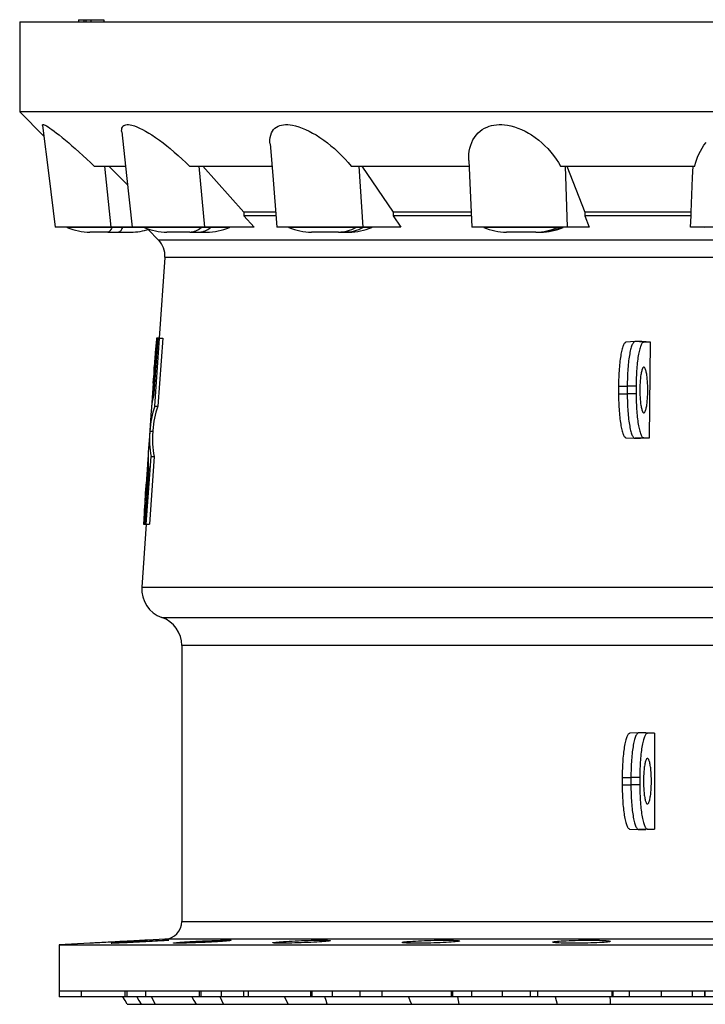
# Model space of a CAD drawing. Extents: x -1282 to 1081, y -526 to 1789.
# Tile 1 of 5: x -1279 to -818, y -162 to 500. Entities that reach past the tile are written whole.
import ezdxf

# ---------------------------------------------------------------- set-up
doc = ezdxf.new("R2010")
doc.units = 0
doc.layers.get('0').update_dxf_attribs({"linetype": 'CONTINUOUS'})

msp = doc.modelspace()

# ---------------------------------------------------------------- linework, layer by layer
at = {"color": 7, "linetype": 'CONTINUOUS'}
for p, q in [((-1279.15, 498.6), (-1279.15, 438.1)), ((-1279.15, 498.6), (-306.15, 498.6)), ((-1239.67, 500.1), (-1239.67, 498.6)), ((-1239.67, 500.1), (-1236.12, 500.1)), ((-1236.12, 500.1), (-1236.12, 498.6)), ((-1236.12, 500.1), (-1234.74, 500.1)), ((-1234.74, 500.1), (-1234.74, 498.6)), ((-1234.74, 500.1), (-1231.32, 500.1)), ((-1231.32, 500.1), (-1231.32, 498.6)), ((-1231.32, 500.1), (-1222.53, 500.1)), ((-1222.53, 500.1), (-1222.53, 498.6)), ((-1279.15, 438.1), (-1262.9, 421.85)), ((-306.15, 438.1), (-1279.15, 438.1)), ((-1229, 401.6), (-1208.01, 401.6)), ((-1217.57, 360.65), (-1221.9, 401.6)), ((-1219.2, 401.6), (-1206.59, 388.99)), ((-1165.05, 401.6), (-1109.59, 401.6)), ((-1154.69, 360.65), (-1158.49, 401.6)), ((-1156.06, 401.6), (-1128.44, 370.75)), ((-1056.19, 401.6), (-976.97, 401.6)), ((-1048.14, 360.65), (-1050.95, 401.6)), ((-1049.09, 401.6), (-1028.02, 370.75)), ((-915.55, 401.6), (-825.23, 401.6)), ((-910.77, 360.65), (-912.26, 401.6)), ((-911.19, 401.6), (-899.22, 370.75)), ((-1128.44, 370.75), (-1128.45, 368.27)), ((-1107.06, 370.75), (-1128.44, 370.75)), ((-1028.02, 370.75), (-1028.04, 368.27)), ((-975.63, 370.75), (-1028.02, 370.75)), ((-899.22, 370.75), (-899.23, 368.27)), ((-827.75, 370.75), (-899.22, 370.75)), ((-827.74, 368.27), (-827.75, 370.75)), ((-1128.45, 368.27), (-1121.61, 360.65)), ((-1106.86, 368.27), (-1128.45, 368.27)), ((-1028.04, 368.27), (-1022.82, 360.65)), ((-975.52, 368.27), (-1028.04, 368.27)), ((-899.23, 368.27), (-896.27, 360.65)), ((-827.74, 368.27), (-899.23, 368.27)), ((-828.09, 360.65), (-827.74, 368.27)), ((-1217.57, 360.65), (-1255.2, 360.65)), ((-1203.48, 360.65), (-1217.57, 360.65)), ((-1154.69, 360.65), (-1203.45, 360.65)), ((-1192.85, 358.98), (-1185.86, 351.98)), ((-1121.61, 360.65), (-1154.69, 360.65)), ((-1048.14, 360.65), (-1106.19, 360.65)), ((-1022.82, 360.65), (-1048.14, 360.65)), ((-910.77, 360.65), (-975.16, 360.65)), ((-896.27, 360.65), (-910.77, 360.65)), ((-826.15, 360.65), (-828.09, 360.65)), ((-759.16, 360.65), (-826.15, 360.65)), ((-1219.88, 357.31), (-1231.9, 357.31)), ((-1219.88, 357.31), (-1212.74, 357.31)), ((-1212.74, 357.31), (-1204.29, 357.31)), ((-1164.8, 357.31), (-1180.15, 357.31)), ((-1164.8, 357.31), (-1158.52, 357.31)), ((-1158.52, 357.31), (-1153.4, 357.31)), ((-1064.83, 357.31), (-1082.9, 357.31)), ((-1064.83, 357.31), (-1060.17, 357.31)), ((-1060.17, 357.31), (-1057.77, 357.31)), ((-932.03, 357.31), (-951.88, 357.31)), ((-932.03, 357.31), (-929.55, 357.31)), ((-929.55, 357.31), (-928.93, 357.31)), ((-1181.51, 340.33), (-1185.31, 285.91)), ((-1188.96, 252.05), (-1186.56, 285.91)), ((-1186.23, 285.91), (-1188.86, 248.84)), ((-1188.34, 240.37), (-1185.07, 285.91)), ((-1187.13, 285.91), (-1187.95, 274.2)), ((-1186.56, 285.91), (-1187.13, 285.91)), ((-1186.56, 285.91), (-1186.23, 285.91)), ((-1183.02, 285.91), (-1186.28, 240.37)), ((-1185.07, 285.91), (-1186.23, 285.91)), ((-1185.07, 285.91), (-1183.02, 285.91)), ((-1187.82, 278.76), (-1188.66, 266.75)), ((-865.49, 283.65), (-871.4, 283.33)), ((-860.87, 283.65), (-865.44, 283.65)), ((-854.95, 283.33), (-860.87, 283.65)), ((-854.95, 283.33), (-859.53, 283.33)), ((-855.73, 218.96), (-854.95, 283.33)), ((-1188.7, 266.04), (-1189.39, 256.29)), ((-1189.42, 255.81), (-1190.35, 242.54)), ((-1188.96, 252.05), (-1188.63, 252.05)), ((-876.5, 253.65), (-876.5, 248.65)), ((-870.65, 253.65), (-870.65, 248.65)), ((-864.69, 253.65), (-864.69, 248.65)), ((-1188.34, 240.37), (-1186.28, 240.37)), ((-1190.71, 237.42), (-1191.65, 223.99)), ((-1191.73, 222.82), (-1192.68, 209.26)), ((-1191.68, 223.41), (-1189.68, 223.41)), ((-1189.65, 223.85), (-1189.71, 222.97)), ((-871.4, 218.96), (-865.49, 218.65)), ((-865.44, 218.65), (-861.65, 218.65)), ((-861.65, 218.65), (-855.73, 218.96)), ((-859.53, 218.96), (-855.73, 218.96)), ((-1194.02, 160.91), (-1190.77, 206.45)), ((-1188.71, 206.45), (-1191.97, 160.91)), ((-1190.77, 206.45), (-1188.71, 206.45)), ((-1193.04, 204.09), (-1195.08, 174.85)), ((-1192.47, 197.98), (-1195.1, 160.91)), ((-1193.96, 181.44), (-1193.01, 194.78)), ((-1193.01, 194.78), (-1192.7, 194.78)), ((-1193.96, 181.44), (-1193.65, 181.44)), ((-1195.41, 160.91), (-1194.57, 172.82)), ((-1194.57, 172.82), (-1194.26, 172.82)), ((-1194.05, 160.91), (-1197.01, 118.54)), ((-1195.67, 164.48), (-1195.92, 160.91)), ((-1195.92, 160.91), (-1195.41, 160.91)), ((-1195.41, 160.91), (-1195.1, 160.91)), ((-1195.1, 160.91), (-1194.02, 160.91)), ((-1194.02, 160.91), (-1191.97, 160.91)), ((-1170.15, 79.35), (-1170.15, -106.14)), ((-863.03, 20.65), (-868.94, 20.33)), ((-858.21, 20.65), (-862.98, 20.65)), ((-858.21, 20.65), (-852.29, 20.33)), ((-852.29, 20.33), (-857.07, 20.33)), ((-852.29, 20.33), (-852.29, -44.04)), ((-874.04, -9.35), (-874.04, -14.35)), ((-868.19, -9.35), (-868.19, -14.35)), ((-862.23, -9.35), (-862.23, -14.35)), ((-868.94, -44.04), (-863.03, -44.35)), ((-862.98, -44.35), (-858.21, -44.35)), ((-852.29, -44.04), (-858.21, -44.35)), ((-857.07, -44.04), (-852.29, -44.04)), ((-1181.53, -118.12), (-1193.28, -118.74)), ((-1232.02, -120.77), (-1252.65, -121.85)), ((-1252.65, -121.85), (-1252.65, -152.85)), ((-1252.65, -121.85), (-332.65, -121.85)), ((-1252.65, -152.85), (-1252.65, -156.85)), ((-1252.65, -152.85), (-1236.98, -152.85)), ((-1237.87, -156.85), (-1252.65, -156.85)), ((-1237.87, -152.85), (-1237.87, -156.85)), ((-1208.39, -156.85), (-1237.87, -156.85)), ((-1236.98, -152.85), (-1191.02, -152.85)), ((-1207.21, -156.85), (-1208.39, -156.85)), ((-1194.54, -156.85), (-1207.21, -156.85)), ((-1194.51, -156.85), (-1194.54, -156.85)), ((-1194.51, -152.85), (-1194.51, -156.85)), ((-1158.48, -156.85), (-1194.51, -156.85)), ((-1191.02, -152.85), (-1117.92, -152.85)), ((-1157.38, -156.85), (-1158.48, -156.85)), ((-1143.74, -156.85), (-1157.38, -156.85)), ((-1128.73, -156.85), (-1143.74, -156.85)), ((-1128.73, -152.85), (-1128.73, -156.85)), ((-1125.54, -156.85), (-1128.73, -156.85)), ((-1125.54, -152.85), (-1125.54, -156.85)), ((-1083.65, -156.85), (-1125.54, -156.85)), ((-1117.92, -152.85), (-1022.65, -152.85)), ((-1082.69, -156.85), (-1083.65, -156.85)), ((-1069.01, -156.85), (-1082.69, -156.85)), ((-1050.53, -156.85), (-1069.01, -156.85)), ((-1050.53, -152.85), (-1050.53, -156.85)), ((-1035.65, -156.85), (-1050.53, -156.85)), ((-1035.65, -152.85), (-1035.65, -156.85)), ((-988.98, -156.85), (-1035.65, -156.85)), ((-1022.65, -152.85), (-911.71, -152.85)), ((-988.23, -156.85), (-988.98, -156.85)), ((-975.45, -156.85), (-988.23, -156.85)), ((-954.76, -156.85), (-975.45, -156.85)), ((-954.76, -152.85), (-954.76, -156.85)), ((-936.02, -156.85), (-954.76, -156.85)), ((-930.98, -156.85), (-936.02, -156.85)), ((-930.98, -152.85), (-930.98, -156.85)), ((-880.93, -156.85), (-930.98, -156.85)), ((-911.71, -152.85), (-792.65, -152.85)), ((-880.45, -156.85), (-880.93, -156.85)), ((-869.44, -156.85), (-880.45, -156.85)), ((-847.95, -156.85), (-869.44, -156.85)), ((-847.95, -152.85), (-847.95, -156.85)), ((-827.12, -156.85), (-847.95, -156.85)), ((-818.63, -156.85), (-827.12, -156.85)), ((-818.44, -156.85), (-818.63, -156.85)), ((-766.87, -156.85), (-818.44, -156.85)), ((-1206.85, -161.85), (-1197.53, -161.85)), ((-1197.53, -161.85), (-1187.94, -161.85)), ((-1187.96, -161.85), (-1160.61, -161.85)), ((-1160.61, -161.85), (-1142.12, -161.85)), ((-1142.12, -161.85), (-1098.61, -161.85)), ((-1098.61, -161.85), (-1072.45, -161.85)), ((-1072.47, -161.85), (-1015.76, -161.85)), ((-1015.76, -161.85), (-983.74, -161.85)), ((-983.74, -161.85), (-917.71, -161.85)), ((-917.71, -161.85), (-882, -161.85)), ((-882, -161.85), (-811.14, -161.85))]:
    msp.add_line(p, q, dxfattribs=at)
at = {"color": 8, "linetype": 'CONTINUOUS'}
for p, q in [((-1217.23, 360.34), (-1247.18, 360.34)), ((-1210.09, 360.34), (-1217.23, 360.34)), ((-1195.44, 360.34), (-1210.09, 360.34)), ((-1157.16, 360.34), (-1195.44, 360.34)), ((-1150.88, 360.34), (-1157.16, 360.34)), ((-1138.12, 360.34), (-1150.88, 360.34)), ((-1053.12, 360.34), (-1098.19, 360.34)), ((-1048.46, 360.34), (-1053.12, 360.34)), ((-1042.49, 360.34), (-1048.46, 360.34)), ((-917.66, 360.34), (-967.17, 360.34)), ((-915.18, 360.34), (-917.66, 360.34)), ((-913.65, 360.34), (-915.18, 360.34)), ((-399.44, 351.98), (-1185.86, 351.98)), ((-403.8, 340.33), (-1181.51, 340.33)), ((-859.53, 283.33), (-865.44, 283.65)), ((-876.5, 253.65), (-870.65, 253.65)), ((-864.69, 253.65), (-870.65, 253.65)), ((-876.5, 248.65), (-870.65, 248.65)), ((-864.69, 248.65), (-870.65, 248.65)), ((-859.53, 218.96), (-865.44, 218.65)), ((-1197.01, 118.54), (-388.29, 118.54)), ((-1183.61, 98.25), (-401.7, 98.25)), ((-415.15, 79.35), (-1170.15, 79.35)), ((-857.07, 20.33), (-862.98, 20.65)), ((-874.04, -9.35), (-868.19, -9.35)), ((-862.23, -9.35), (-868.19, -9.35)), ((-874.04, -14.35), (-868.19, -14.35)), ((-862.23, -14.35), (-868.19, -14.35)), ((-857.07, -44.04), (-862.98, -44.35)), ((-1170.15, -106.14), (-415.15, -106.14)), ((-403.78, -118.12), (-1181.53, -118.12)), ((-1208.39, -152.85), (-1208.39, -156.85)), ((-1207.21, -152.85), (-1207.21, -156.85)), ((-1194.54, -152.85), (-1194.54, -156.85)), ((-1158.48, -152.85), (-1158.48, -156.85)), ((-1157.38, -152.85), (-1157.38, -156.85)), ((-1143.74, -152.85), (-1143.74, -156.85)), ((-1083.65, -152.85), (-1083.65, -156.85)), ((-1082.69, -152.85), (-1082.69, -156.85)), ((-1069.01, -152.85), (-1069.01, -156.85)), ((-988.98, -152.85), (-988.98, -156.85)), ((-988.23, -152.85), (-988.23, -156.85)), ((-975.45, -152.85), (-975.45, -156.85)), ((-936.02, -152.85), (-936.02, -156.85)), ((-880.93, -152.85), (-880.93, -156.85)), ((-880.45, -152.85), (-880.45, -156.85)), ((-869.44, -152.85), (-869.44, -156.85)), ((-827.12, -152.85), (-827.12, -156.85)), ((-818.63, -152.85), (-818.63, -156.85)), ((-818.44, -152.85), (-818.44, -156.85))]:
    msp.add_line(p, q, dxfattribs=at)
at = {"color": 7, "linetype": 'CONTINUOUS', "flags": 128}
for points in [[(-1263.79, 429.01), (-1263.81, 429.24), (-1263.71, 429.46), (-1263.48, 429.56), (-1263.12, 429.54), (-1262.64, 429.41), (-1262.05, 429.16), (-1261.15, 428.68), (-1260.09, 428.05), (-1258.9, 427.27), (-1257.48, 426.28), (-1255.94, 425.15), (-1254.32, 423.91), (-1252.62, 422.58), (-1250.55, 420.91), (-1248.41, 419.14), (-1246.22, 417.28), (-1243.99, 415.36), (-1241.75, 413.39), (-1239.21, 411.11), (-1236.65, 408.79), (-1234.09, 406.42), (-1231.54, 404.02), (-1229, 401.6)], [(-1263.8, 429.01), (-1259.57, 395.37), (-1255.2, 360.65)], [(-1210.53, 424.75), (-1210.59, 425.17), (-1210.58, 426.21), (-1210.42, 427.14), (-1210.09, 427.94), (-1209.7, 428.47), (-1209.19, 428.91), (-1208.55, 429.24), (-1207.8, 429.46), (-1206.93, 429.56), (-1205.94, 429.54), (-1204.85, 429.41), (-1203.67, 429.16), (-1202.06, 428.68), (-1200.35, 428.05), (-1198.55, 427.27), (-1196.54, 426.28), (-1194.47, 425.15), (-1192.36, 423.91), (-1190.25, 422.58), (-1187.75, 420.91), (-1185.25, 419.14), (-1182.76, 417.28), (-1180.3, 415.36), (-1177.88, 413.39), (-1175.21, 411.11), (-1172.58, 408.79), (-1170.01, 406.42), (-1167.5, 404.02), (-1165.05, 401.6)], [(-1210.55, 424.74), (-1207.3, 395.37), (-1203.45, 360.65)], [(-1110.78, 416.63), (-1110.86, 417.58), (-1110.86, 419.31), (-1110.69, 420.98), (-1110.35, 422.56), (-1109.81, 424.04), (-1109.21, 425.17), (-1108.45, 426.21), (-1107.53, 427.14), (-1106.44, 427.94), (-1105.45, 428.47), (-1104.35, 428.91), (-1103.14, 429.24), (-1101.83, 429.46), (-1100.42, 429.56), (-1098.92, 429.54), (-1097.34, 429.41), (-1095.71, 429.16), (-1093.6, 428.68), (-1091.43, 428.05), (-1089.25, 427.27), (-1086.88, 426.28), (-1084.53, 425.15), (-1082.2, 423.91), (-1079.91, 422.58), (-1077.29, 420.91), (-1074.73, 419.14), (-1072.25, 417.28), (-1069.86, 415.36), (-1067.56, 413.39), (-1065.07, 411.11), (-1062.69, 408.79), (-1060.41, 406.42), (-1058.25, 404.02), (-1056.19, 401.6)], [(-977.12, 405.51), (-977.18, 407.06), (-977.07, 409.73), (-976.84, 411.76), (-976.46, 413.75), (-975.93, 415.69), (-975.24, 417.58), (-974.43, 419.31), (-973.44, 420.98), (-972.28, 422.56), (-970.92, 424.04), (-969.65, 425.17), (-968.22, 426.21), (-966.66, 427.14), (-964.94, 427.94), (-963.48, 428.47), (-961.91, 428.91), (-960.27, 429.24), (-958.57, 429.46), (-956.79, 429.56), (-954.95, 429.54), (-953.08, 429.41), (-951.2, 429.16), (-948.84, 428.68), (-946.48, 428.05), (-944.18, 427.27), (-941.74, 426.28), (-939.38, 425.15), (-937.11, 423.91), (-934.94, 422.58), (-932.5, 420.91), (-930.19, 419.14), (-928.02, 417.28), (-925.98, 415.36), (-924.07, 413.39), (-922.07, 411.11), (-920.22, 408.79), (-918.52, 406.42), (-916.96, 404.02), (-915.55, 401.6)], [(-825.23, 401.6), (-824.73, 403.66), (-824.11, 405.7), (-823.37, 407.73), (-822.51, 409.73), (-821.51, 411.75), (-820.36, 413.73), (-819.06, 415.68), (-817.6, 417.58)], [(-1110.8, 416.63), (-1109.06, 395.37), (-1106.21, 360.65)], [(-977.14, 405.51), (-976.7, 395.37), (-975.18, 360.65)], [(-827.75, 370.75), (-826.69, 393.9), (-826.33, 401.6)], [(-871.4, 283.33), (-871.61, 283.29), (-871.87, 283.18), (-872.13, 282.99), (-872.39, 282.73), (-872.64, 282.39), (-872.89, 281.97), (-873.14, 281.49), (-873.38, 280.93), (-873.62, 280.3), (-873.85, 279.6), (-874.07, 278.84), (-874.29, 278.01), (-874.5, 277.12), (-874.71, 276.17), (-874.9, 275.16), (-875.08, 274.1), (-875.26, 272.98), (-875.42, 271.82), (-875.58, 270.61), (-875.72, 269.35), (-875.86, 268.05), (-875.98, 266.72), (-876.09, 265.35), (-876.18, 263.96), (-876.27, 262.53), (-876.34, 261.09), (-876.4, 259.62), (-876.44, 258.14), (-876.48, 256.65), (-876.5, 255.15), (-876.5, 253.65)], [(-865.44, 283.65), (-865.7, 283.61), (-865.97, 283.49), (-866.23, 283.3), (-866.49, 283.03), (-866.74, 282.69), (-867, 282.27), (-867.25, 281.78), (-867.49, 281.22), (-867.73, 280.58), (-867.97, 279.88), (-868.19, 279.11), (-868.42, 278.27), (-868.63, 277.37), (-868.83, 276.41), (-869.03, 275.39), (-869.21, 274.32), (-869.39, 273.19), (-869.56, 272.01), (-869.71, 270.79), (-869.86, 269.52), (-869.99, 268.21), (-870.12, 266.86), (-870.23, 265.48), (-870.32, 264.07), (-870.41, 262.63), (-870.48, 261.17), (-870.54, 259.69), (-870.59, 258.19), (-870.62, 256.68), (-870.64, 255.17), (-870.65, 253.65)], [(-859.53, 283.33), (-859.79, 283.29), (-860.05, 283.18), (-860.31, 282.99), (-860.57, 282.73), (-860.82, 282.39), (-861.07, 281.97), (-861.32, 281.49), (-861.56, 280.93), (-861.8, 280.3), (-862.03, 279.6), (-862.26, 278.84), (-862.48, 278.01), (-862.69, 277.12), (-862.89, 276.17), (-863.08, 275.16), (-863.27, 274.1), (-863.44, 272.98), (-863.61, 271.82), (-863.76, 270.61), (-863.9, 269.35), (-864.04, 268.05), (-864.16, 266.72), (-864.27, 265.35), (-864.36, 263.96), (-864.45, 262.53), (-864.52, 261.09), (-864.58, 259.62), (-864.63, 258.14), (-864.66, 256.65), (-864.68, 255.15), (-864.69, 253.65)], [(-1188.78, 261.41), (-1188.78, 264.25), (-1188.66, 266.75)], [(-856.87, 251.15), (-856.88, 252.2), (-856.9, 253.26), (-856.93, 254.3), (-856.97, 255.32), (-857.03, 256.33), (-857.1, 257.31), (-857.18, 258.26), (-857.27, 259.18), (-857.37, 260.06), (-857.48, 260.9), (-857.6, 261.69), (-857.73, 262.43), (-857.87, 263.12), (-858.02, 263.75), (-858.17, 264.32), (-858.34, 264.83), (-858.5, 265.27), (-858.67, 265.65), (-858.85, 265.95), (-859.03, 266.19), (-859.21, 266.35), (-859.39, 266.44), (-859.58, 266.46), (-859.76, 266.4), (-859.94, 266.28), (-860.12, 266.08), (-860.3, 265.81), (-860.47, 265.47), (-860.64, 265.06), (-860.81, 264.58), (-860.96, 264.04), (-861.12, 263.44), (-861.26, 262.78), (-861.39, 262.07), (-861.52, 261.3), (-861.64, 260.49), (-861.74, 259.63), (-861.84, 258.73), (-861.93, 257.79), (-862, 256.82), (-862.06, 255.83), (-862.11, 254.81), (-862.15, 253.78), (-862.18, 252.73), (-862.19, 251.68), (-862.19, 250.62), (-862.18, 249.56), (-862.15, 248.52), (-862.11, 247.48), (-862.06, 246.47), (-862, 245.47), (-861.93, 244.5), (-861.84, 243.57), (-861.74, 242.67), (-861.64, 241.81), (-861.52, 240.99), (-861.39, 240.23), (-861.26, 239.51), (-861.12, 238.85), (-860.96, 238.25), (-860.81, 237.71), (-860.64, 237.24), (-860.47, 236.83), (-860.3, 236.49), (-860.12, 236.22), (-859.94, 236.02), (-859.76, 235.89), (-859.58, 235.84), (-859.39, 235.85), (-859.21, 235.94), (-859.03, 236.11), (-858.85, 236.34), (-858.67, 236.65), (-858.5, 237.02), (-858.34, 237.47), (-858.17, 237.97), (-858.02, 238.54), (-857.87, 239.17), (-857.73, 239.86), (-857.6, 240.6), (-857.48, 241.39), (-857.37, 242.23), (-857.27, 243.11), (-857.18, 244.03), (-857.1, 244.98), (-857.03, 245.96), (-856.97, 246.97), (-856.93, 248), (-856.9, 249.04), (-856.88, 250.09), (-856.87, 251.15)], [(-1189.42, 255.81), (-1189.19, 258.41), (-1188.78, 261.41)], [(-876.5, 248.65), (-876.5, 247.14), (-876.48, 245.64), (-876.44, 244.15), (-876.4, 242.67), (-876.34, 241.21), (-876.27, 239.76), (-876.18, 238.34), (-876.09, 236.94), (-875.98, 235.57), (-875.86, 234.24), (-875.72, 232.94), (-875.58, 231.69), (-875.42, 230.48), (-875.26, 229.31), (-875.08, 228.2), (-874.9, 227.13), (-874.71, 226.12), (-874.5, 225.17), (-874.29, 224.28), (-874.07, 223.45), (-873.85, 222.69), (-873.62, 222), (-873.38, 221.37), (-873.14, 220.81), (-872.89, 220.32), (-872.64, 219.91), (-872.39, 219.57), (-872.13, 219.3), (-871.87, 219.11), (-871.61, 219), (-871.4, 218.96)], [(-870.65, 248.65), (-870.64, 247.13), (-870.62, 245.61), (-870.59, 244.1), (-870.54, 242.61), (-870.48, 241.13), (-870.41, 239.67), (-870.32, 238.23), (-870.23, 236.82), (-870.12, 235.44), (-869.99, 234.09), (-869.86, 232.78), (-869.71, 231.51), (-869.56, 230.28), (-869.39, 229.11), (-869.21, 227.98), (-869.03, 226.9), (-868.83, 225.88), (-868.63, 224.92), (-868.42, 224.02), (-868.19, 223.19), (-867.97, 222.42), (-867.73, 221.71), (-867.49, 221.08), (-867.25, 220.51), (-867, 220.02), (-866.74, 219.61), (-866.49, 219.26), (-866.23, 218.99), (-865.97, 218.8), (-865.7, 218.69), (-865.44, 218.65)], [(-864.69, 248.65), (-864.68, 247.14), (-864.66, 245.64), (-864.63, 244.15), (-864.58, 242.67), (-864.52, 241.21), (-864.45, 239.76), (-864.36, 238.34), (-864.27, 236.94), (-864.16, 235.57), (-864.04, 234.24), (-863.9, 232.94), (-863.76, 231.69), (-863.61, 230.48), (-863.44, 229.31), (-863.27, 228.2), (-863.08, 227.13), (-862.89, 226.12), (-862.69, 225.17), (-862.48, 224.28), (-862.26, 223.45), (-862.03, 222.69), (-861.8, 222), (-861.56, 221.37), (-861.32, 220.81), (-861.07, 220.32), (-860.82, 219.91), (-860.57, 219.57), (-860.31, 219.3), (-860.05, 219.11), (-859.79, 219), (-859.53, 218.96)], [(-1194.57, 172.82), (-1194.63, 172.86), (-1194.69, 173.01), (-1194.74, 173.27), (-1194.77, 173.64), (-1194.79, 174.14), (-1194.8, 174.75), (-1194.79, 175.43), (-1194.77, 176.19), (-1194.74, 177.08), (-1194.7, 178.05), (-1194.66, 179.04), (-1194.6, 180.09), (-1194.54, 181.23), (-1194.46, 182.43), (-1194.38, 183.69), (-1194.3, 184.99), (-1194.21, 186.36), (-1194.11, 187.74)], [(-1194.11, 187.74), (-1194.11, 184.58), (-1193.96, 181.44)], [(-868.94, 20.33), (-869.15, 20.29), (-869.41, 20.18), (-869.67, 19.99), (-869.93, 19.73), (-870.18, 19.39), (-870.43, 18.97), (-870.68, 18.49), (-870.92, 17.93), (-871.16, 17.3), (-871.39, 16.6), (-871.62, 15.84), (-871.83, 15.01), (-872.04, 14.12), (-872.25, 13.17), (-872.44, 12.16), (-872.63, 11.1), (-872.8, 9.98), (-872.97, 8.82), (-873.12, 7.61), (-873.26, 6.35), (-873.4, 5.05), (-873.52, 3.72), (-873.63, 2.35), (-873.72, 0.96), (-873.81, -0.47), (-873.88, -1.91), (-873.94, -3.38), (-873.99, -4.86), (-874.02, -6.35), (-874.04, -7.85), (-874.04, -9.35)], [(-862.98, 20.65), (-863.24, 20.61), (-863.51, 20.49), (-863.77, 20.3), (-864.03, 20.03), (-864.29, 19.69), (-864.54, 19.27), (-864.79, 18.78), (-865.04, 18.22), (-865.27, 17.58), (-865.51, 16.88), (-865.74, 16.11), (-865.96, 15.27), (-866.17, 14.37), (-866.37, 13.41), (-866.57, 12.39), (-866.76, 11.32), (-866.93, 10.19), (-867.1, 9.01), (-867.26, 7.79), (-867.4, 6.52), (-867.54, 5.21), (-867.66, 3.86), (-867.77, 2.48), (-867.87, 1.07), (-867.95, -0.37), (-868.02, -1.83), (-868.08, -3.31), (-868.13, -4.81), (-868.16, -6.32), (-868.18, -7.83), (-868.19, -9.35)], [(-857.07, 20.33), (-857.33, 20.29), (-857.59, 20.18), (-857.85, 19.99), (-858.11, 19.73), (-858.36, 19.39), (-858.62, 18.97), (-858.86, 18.49), (-859.1, 17.93), (-859.34, 17.3), (-859.57, 16.6), (-859.8, 15.84), (-860.02, 15.01), (-860.23, 14.12), (-860.43, 13.17), (-860.62, 12.16), (-860.81, 11.1), (-860.98, 9.98), (-861.15, 8.82), (-861.3, 7.61), (-861.45, 6.35), (-861.58, 5.05), (-861.7, 3.72), (-861.81, 2.35), (-861.91, 0.96), (-861.99, -0.47), (-862.06, -1.91), (-862.12, -3.38), (-862.17, -4.86), (-862.2, -6.35), (-862.22, -7.85), (-862.23, -9.35)], [(-854.41, -11.85), (-854.42, -10.8), (-854.44, -9.74), (-854.47, -8.7), (-854.51, -7.68), (-854.57, -6.67), (-854.64, -5.69), (-854.72, -4.74), (-854.81, -3.82), (-854.91, -2.94), (-855.02, -2.1), (-855.14, -1.31), (-855.27, -0.57), (-855.41, 0.12), (-855.56, 0.75), (-855.72, 1.32), (-855.88, 1.83), (-856.04, 2.27), (-856.22, 2.65), (-856.39, 2.95), (-856.57, 3.19), (-856.75, 3.35), (-856.93, 3.44), (-857.12, 3.46), (-857.3, 3.4), (-857.48, 3.28), (-857.66, 3.08), (-857.84, 2.81), (-858.01, 2.47), (-858.18, 2.06), (-858.35, 1.58), (-858.51, 1.04), (-858.66, 0.44), (-858.8, -0.22), (-858.94, -0.93), (-859.06, -1.7), (-859.18, -2.51), (-859.29, -3.37), (-859.38, -4.27), (-859.47, -5.21), (-859.54, -6.18), (-859.6, -7.17), (-859.65, -8.19), (-859.69, -9.22), (-859.72, -10.27), (-859.73, -11.32), (-859.73, -12.38), (-859.72, -13.44), (-859.69, -14.48), (-859.65, -15.52), (-859.6, -16.53), (-859.54, -17.53), (-859.47, -18.5), (-859.38, -19.43), (-859.29, -20.33), (-859.18, -21.19), (-859.06, -22.01), (-858.94, -22.77), (-858.8, -23.49), (-858.66, -24.15), (-858.51, -24.75), (-858.35, -25.29), (-858.18, -25.76), (-858.01, -26.17), (-857.84, -26.51), (-857.66, -26.78), (-857.48, -26.98), (-857.3, -27.11), (-857.12, -27.16), (-856.93, -27.15), (-856.75, -27.06), (-856.57, -26.89), (-856.39, -26.66), (-856.22, -26.35), (-856.04, -25.98), (-855.88, -25.53), (-855.72, -25.03), (-855.56, -24.46), (-855.41, -23.83), (-855.27, -23.14), (-855.14, -22.4), (-855.02, -21.61), (-854.91, -20.77), (-854.81, -19.89), (-854.72, -18.97), (-854.64, -18.02), (-854.57, -17.04), (-854.51, -16.03), (-854.47, -15), (-854.44, -13.96), (-854.42, -12.91), (-854.41, -11.85)], [(-874.04, -14.35), (-874.04, -15.86), (-874.02, -17.36), (-873.99, -18.85), (-873.94, -20.33), (-873.88, -21.79), (-873.81, -23.24), (-873.72, -24.66), (-873.63, -26.06), (-873.52, -27.43), (-873.4, -28.76), (-873.26, -30.06), (-873.12, -31.31), (-872.97, -32.52), (-872.8, -33.69), (-872.63, -34.8), (-872.44, -35.87), (-872.25, -36.88), (-872.04, -37.83), (-871.83, -38.72), (-871.62, -39.55), (-871.39, -40.31), (-871.16, -41), (-870.92, -41.63), (-870.68, -42.19), (-870.43, -42.68), (-870.18, -43.09), (-869.93, -43.43), (-869.67, -43.7), (-869.41, -43.89), (-869.15, -44), (-868.94, -44.04)], [(-868.19, -14.35), (-868.18, -15.87), (-868.16, -17.39), (-868.13, -18.9), (-868.08, -20.39), (-868.02, -21.87), (-867.95, -23.33), (-867.87, -24.77), (-867.77, -26.18), (-867.66, -27.56), (-867.54, -28.91), (-867.4, -30.22), (-867.26, -31.49), (-867.1, -32.72), (-866.93, -33.89), (-866.76, -35.02), (-866.57, -36.1), (-866.37, -37.12), (-866.17, -38.08), (-865.96, -38.98), (-865.74, -39.81), (-865.51, -40.58), (-865.27, -41.29), (-865.04, -41.92), (-864.79, -42.49), (-864.54, -42.98), (-864.29, -43.39), (-864.03, -43.74), (-863.77, -44.01), (-863.51, -44.2), (-863.24, -44.31), (-862.98, -44.35)], [(-862.23, -14.35), (-862.22, -15.86), (-862.2, -17.36), (-862.17, -18.85), (-862.12, -20.33), (-862.06, -21.79), (-861.99, -23.24), (-861.91, -24.66), (-861.81, -26.06), (-861.7, -27.43), (-861.58, -28.76), (-861.45, -30.06), (-861.3, -31.31), (-861.15, -32.52), (-860.98, -33.69), (-860.81, -34.8), (-860.62, -35.87), (-860.43, -36.88), (-860.23, -37.83), (-860.02, -38.72), (-859.8, -39.55), (-859.57, -40.31), (-859.34, -41), (-859.1, -41.63), (-858.86, -42.19), (-858.62, -42.68), (-858.36, -43.09), (-858.11, -43.43), (-857.85, -43.7), (-857.59, -43.89), (-857.33, -44), (-857.07, -44.04)], [(-1193.28, -118.74), (-1193.28, -118.74), (-1193.36, -118.75), (-1193.57, -118.76), (-1193.93, -118.78), (-1194.42, -118.8), (-1195.03, -118.84), (-1195.76, -118.88), (-1196.63, -118.92), (-1197.62, -118.98), (-1198.68, -119.04), (-1199.84, -119.1), (-1201.13, -119.17), (-1202.5, -119.24), (-1203.91, -119.32), (-1205.37, -119.4), (-1206.93, -119.48), (-1208.53, -119.56), (-1210.12, -119.65), (-1211.73, -119.73), (-1213.39, -119.82), (-1215.04, -119.9), (-1216.63, -119.99), (-1218.19, -120.07), (-1219.76, -120.15), (-1221.28, -120.23), (-1222.69, -120.3), (-1224.03, -120.37), (-1225.33, -120.43), (-1226.54, -120.5), (-1227.61, -120.55), (-1228.59, -120.6), (-1229.47, -120.64), (-1230.23, -120.68), (-1230.85, -120.71), (-1231.34, -120.74), (-1231.71, -120.76), (-1231.94, -120.77), (-1232.03, -120.77), (-1232.02, -120.77)], [(-1212.02, -120.28), (-1210.4, -120.18), (-1208.61, -120.07), (-1206.7, -119.96), (-1204.69, -119.85), (-1202.59, -119.74), (-1200.44, -119.62), (-1198.27, -119.51), (-1196.09, -119.4), (-1193.94, -119.3), (-1191.85, -119.2), (-1189.84, -119.1), (-1187.93, -119.02), (-1186.17, -118.94), (-1184.55, -118.88), (-1183.11, -118.83), (-1181.86, -118.79), (-1180.82, -118.76), (-1180, -118.74), (-1179.42, -118.74), (-1179.07, -118.75), (-1178.97, -118.78), (-1179.11, -118.82), (-1179.49, -118.87), (-1180.11, -118.93), (-1180.96, -119), (-1182.03, -119.09), (-1183.3, -119.18), (-1184.76, -119.27), (-1186.4, -119.38), (-1188.19, -119.49), (-1190.1, -119.6), (-1192.13, -119.71), (-1194.23, -119.83), (-1196.38, -119.94), (-1198.56, -120.05), (-1200.73, -120.16), (-1202.88, -120.26), (-1204.97, -120.35), (-1206.97, -120.44), (-1208.86, -120.52), (-1210.63, -120.59), (-1212.23, -120.65), (-1213.66, -120.7), (-1214.9, -120.73), (-1215.92, -120.76), (-1216.72, -120.77), (-1217.29, -120.77), (-1217.63, -120.76), (-1217.71, -120.73), (-1217.56, -120.7), (-1217.16, -120.65), (-1216.53, -120.59), (-1215.66, -120.53), (-1214.58, -120.45), (-1213.38, -120.37), (-1212.02, -120.28)], [(-1170.07, -120.04), (-1168.45, -119.93), (-1166.66, -119.82), (-1164.75, -119.7), (-1162.74, -119.59), (-1160.64, -119.48), (-1158.49, -119.37), (-1156.31, -119.26), (-1154.13, -119.17), (-1151.99, -119.08), (-1149.9, -118.99), (-1147.88, -118.92), (-1145.98, -118.86), (-1144.22, -118.81), (-1142.6, -118.78), (-1141.16, -118.75), (-1139.91, -118.74), (-1138.87, -118.74), (-1138.05, -118.76), (-1137.47, -118.79), (-1137.12, -118.83), (-1137.01, -118.89), (-1137.15, -118.95), (-1137.53, -119.03), (-1138.14, -119.11), (-1138.99, -119.21), (-1140.06, -119.31), (-1141.33, -119.41), (-1142.8, -119.52), (-1144.44, -119.64), (-1146.22, -119.75), (-1148.14, -119.86), (-1150.17, -119.98), (-1152.26, -120.09), (-1154.42, -120.19), (-1156.6, -120.29), (-1158.77, -120.38), (-1160.91, -120.47), (-1163.01, -120.54), (-1165.01, -120.61), (-1166.9, -120.66), (-1168.66, -120.71), (-1170.27, -120.74), (-1171.69, -120.76), (-1172.93, -120.77), (-1173.96, -120.77), (-1174.76, -120.75), (-1175.33, -120.72), (-1175.67, -120.68), (-1175.76, -120.63), (-1175.6, -120.57), (-1175.21, -120.5), (-1174.57, -120.42), (-1173.71, -120.33), (-1172.63, -120.24), (-1171.43, -120.14), (-1170.07, -120.04)], [(-1103.34, -119.78), (-1101.71, -119.67), (-1099.93, -119.55), (-1098.02, -119.44), (-1096.01, -119.33), (-1093.91, -119.23), (-1091.76, -119.14), (-1089.58, -119.05), (-1087.4, -118.97), (-1085.25, -118.9), (-1083.17, -118.84), (-1081.15, -118.8), (-1079.25, -118.77), (-1077.49, -118.75), (-1075.87, -118.74), (-1074.43, -118.75), (-1073.18, -118.77), (-1072.14, -118.8), (-1071.32, -118.85), (-1070.73, -118.91), (-1070.37, -118.98), (-1070.26, -119.05), (-1070.4, -119.14), (-1070.78, -119.24), (-1071.39, -119.34), (-1072.24, -119.45), (-1073.3, -119.56), (-1074.57, -119.67), (-1076.04, -119.79), (-1077.68, -119.9), (-1079.46, -120.01), (-1081.38, -120.12), (-1083.41, -120.22), (-1085.5, -120.32), (-1087.66, -120.41), (-1089.84, -120.49), (-1092.01, -120.57), (-1094.15, -120.63), (-1096.24, -120.68), (-1098.25, -120.72), (-1100.14, -120.75), (-1101.9, -120.77), (-1103.5, -120.77), (-1104.93, -120.76), (-1106.17, -120.74), (-1107.2, -120.71), (-1108, -120.67), (-1108.58, -120.62), (-1108.92, -120.55), (-1109.01, -120.48), (-1108.86, -120.39), (-1108.47, -120.3), (-1107.84, -120.2), (-1106.98, -120.1), (-1105.9, -119.99), (-1104.7, -119.89), (-1103.34, -119.78)], [(-1016.36, -119.52), (-1014.74, -119.41), (-1012.96, -119.3), (-1011.05, -119.2), (-1009.04, -119.11), (-1006.94, -119.02), (-1004.79, -118.95), (-1002.62, -118.88), (-1000.44, -118.83), (-998.29, -118.79), (-996.21, -118.76), (-994.19, -118.74), (-992.29, -118.74), (-990.53, -118.75), (-988.91, -118.78), (-987.46, -118.82), (-986.21, -118.87), (-985.17, -118.93), (-984.34, -119), (-983.75, -119.08), (-983.39, -119.17), (-983.28, -119.27), (-983.41, -119.37), (-983.79, -119.48), (-984.4, -119.6), (-985.24, -119.71), (-986.31, -119.82), (-987.58, -119.94), (-989.04, -120.05), (-990.68, -120.15), (-992.46, -120.25), (-994.38, -120.35), (-996.4, -120.44), (-998.5, -120.52), (-1000.65, -120.59), (-1002.83, -120.65), (-1005, -120.69), (-1007.14, -120.73), (-1009.24, -120.76), (-1011.24, -120.77), (-1013.13, -120.77), (-1014.89, -120.76), (-1016.5, -120.74), (-1017.93, -120.7), (-1019.17, -120.65), (-1020.2, -120.6), (-1021.01, -120.53), (-1021.59, -120.45), (-1021.93, -120.37), (-1022.03, -120.27), (-1021.88, -120.17), (-1021.49, -120.07), (-1020.86, -119.96), (-1020, -119.84), (-1018.93, -119.73), (-1017.73, -119.62), (-1016.36, -119.52)], [(-915.07, -119.27), (-913.45, -119.17), (-911.67, -119.08), (-909.77, -119), (-907.76, -118.93), (-905.66, -118.86), (-903.51, -118.81), (-901.34, -118.78), (-899.16, -118.75), (-897.02, -118.74), (-894.93, -118.74), (-892.92, -118.76), (-891.02, -118.79), (-889.25, -118.83), (-887.63, -118.88), (-886.19, -118.95), (-884.93, -119.02), (-883.88, -119.11), (-883.06, -119.2), (-882.46, -119.3), (-882.1, -119.41), (-881.98, -119.52), (-882.11, -119.63), (-882.49, -119.75), (-883.09, -119.86), (-883.94, -119.97), (-885, -120.08), (-886.27, -120.19), (-887.73, -120.29), (-889.37, -120.38), (-891.15, -120.46), (-893.07, -120.54), (-895.09, -120.61), (-897.19, -120.66), (-899.33, -120.71), (-901.51, -120.74), (-903.69, -120.76), (-905.82, -120.77), (-907.91, -120.77), (-909.92, -120.75), (-911.81, -120.73), (-913.57, -120.69), (-915.18, -120.64), (-916.61, -120.58), (-917.86, -120.5), (-918.89, -120.42), (-919.7, -120.34), (-920.29, -120.24), (-920.63, -120.14), (-920.73, -120.03), (-920.58, -119.92), (-920.2, -119.81), (-919.57, -119.69), (-918.71, -119.58), (-917.64, -119.47), (-916.44, -119.37), (-915.07, -119.27)], [(-1206.85, -161.85), (-1208.28, -159.36), (-1209.71, -156.85)], [(-1200.46, -156.85), (-1199, -159.36), (-1197.53, -161.85)], [(-1187.96, -161.85), (-1189.23, -159.36), (-1190.55, -156.85)], [(-1163.41, -156.85), (-1162.03, -159.36), (-1160.61, -161.85)], [(-1142.12, -161.85), (-1143.16, -159.36), (-1144.26, -156.85)], [(-1101.1, -156.85), (-1099.89, -159.36), (-1098.61, -161.85)], [(-1072.47, -161.85), (-1073.2, -159.36), (-1074.02, -156.85)], [(-1017.77, -156.85), (-1016.81, -159.36), (-1015.76, -161.85)], [(-983.74, -161.85), (-984.12, -159.36), (-984.6, -156.85)], [(-919.09, -156.85), (-918.46, -159.36), (-917.71, -161.85)], [(-882, -161.85), (-881.99, -159.36), (-882.1, -156.85)]]:
    msp.add_lwpolyline(points, dxfattribs=at)
at = {"color": 8, "linetype": 'CONTINUOUS', "flags": 128}
for points in [[(-1217.23, 360.34), (-1217.51, 359.71), (-1217.8, 359.15), (-1218.09, 358.67), (-1218.38, 358.25), (-1218.68, 357.91), (-1218.98, 357.65), (-1219.28, 357.46), (-1219.58, 357.35), (-1219.88, 357.31)], [(-1210.09, 360.34), (-1210.37, 359.71), (-1210.66, 359.15), (-1210.95, 358.67), (-1211.24, 358.25), (-1211.54, 357.91), (-1211.84, 357.65), (-1212.14, 357.46), (-1212.44, 357.35), (-1212.74, 357.31)]]:
    msp.add_lwpolyline(points, dxfattribs=at)
at = {"color": 7, "linetype": 'CONTINUOUS'}
for centre, radius, start, end in [((-1248.71, 356.65), 4, 67.53373, 90), ((-1231.9, 397.31), 40, 247.53373, 270), ((-1204.29, 397.31), 40, 270, 287.55876), ((-1196.96, 356.65), 4, 67.53373, 90), ((-1180.15, 397.31), 40, 247.53373, 270), ((-1153.4, 397.31), 40, 270, 292.46627), ((-1136.59, 356.65), 4, 90, 112.46627), ((-1099.72, 356.65), 4, 67.53373, 90), ((-1082.9, 397.31), 40, 247.53373, 270), ((-1057.77, 397.31), 40, 270, 292.46627), ((-1040.96, 356.65), 4, 90, 112.46627), ((-968.69, 356.65), 4, 67.53373, 90), ((-951.88, 397.31), 40, 247.53373, 270), ((-928.93, 397.31), 40, 270, 292.46627), ((-912.12, 356.65), 4, 90, 112.46627), ((-819.7, 356.65), 4, 67.53373, 90), ((-1196.47, 341.38), 15, 356, 45), ((-1130.32, 274.76), 57.64, 171.71993, 180.5609), ((-1126.49, 238.07), 64.02, 167.39011, 178.29371), ((-1126.54, 232.92), 64.32, 165.66568, 175.98452), ((-1126.56, 219.37), 65.24, 161.22058, 176.45034), ((-1124.81, 219.24), 65, 161.02204, 175.92855), ((-1128.19, 218.34), 63.7, 175.43509, 190.76199), ((-1126.52, 218.5), 63.35, 175.95914, 190.97155), ((-1128.63, 199.6), 64.57, 173.70011, 184.281), ((-1128.77, 204.76), 64.07, 175.97595, 186.08011), ((-981.5, 157.63), 214.27, 175.39134, 178.16752), ((-1177.06, 117.15), 20, 176, 250.89798), ((-1190.15, 79.35), 20, 0, 70.89798), ((-1182.15, -106.14), 12, 273, 0)]:
    msp.add_arc(centre, radius, start, end, dxfattribs=at)
at = {"color": 8, "linetype": 'CONTINUOUS'}
for centre, radius, start, end in [((-1216.83, 360.27), 0.403, 108.80768, 168.86375), ((-1209.69, 360.27), 0.403, 108.80768, 168.86375), ((-1165.14, 369.3), 11.99, 271.61096, 311.71625), ((-1158.86, 369.3), 11.99, 271.61096, 311.71625), ((-1156.36, 359.45), 1.2, 91.66292, 131.66429), ((-1150.08, 359.45), 1.2, 91.66292, 131.66429), ((-1064.95, 381.88), 24.57, 270.28271, 298.78652), ((-1060.29, 381.88), 24.57, 270.28271, 298.78652), ((-1051.93, 358.19), 2.46, 90.29236, 118.77687), ((-1047.27, 358.19), 2.46, 90.29236, 118.77687), ((-932.06, 392.94), 35.63, 270.04499, 293.82297), ((-929.58, 392.94), 35.63, 270.04499, 293.82297), ((-916.23, 357.08), 3.56, 90.04655, 113.8214), ((-913.75, 357.08), 3.56, 90.04655, 113.8214)]:
    msp.add_arc(centre, radius, start, end, dxfattribs=at)

doc.saveas('drawing.dxf')
